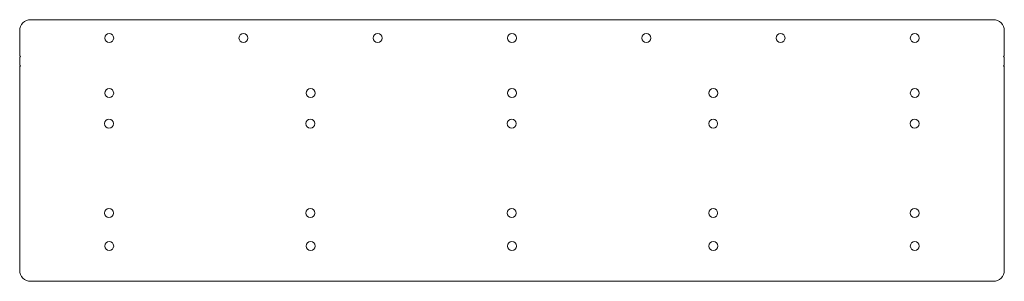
# Model space of a CAD drawing. Header units: inches. Extents: x 0 to 22, y 0 to 5.9.
import ezdxf

# ---------------------------------------------------------------- set-up
doc = ezdxf.new("R2010")
doc.units = ezdxf.units.IN
doc.header["$MEASUREMENT"] = 0

msp = doc.modelspace()

# ---------------------------------------------------------------- linework, layer by layer
at = {"color": 7, "linetype": 'Continuous', "lineweight": 15}
for p, q in [((0.25, 5.852), (21.75, 5.852)), ((0, 5.047), (0, 5.602)), ((22, 5.602), (22, 5.047)), ((0, 4.835), (0, 5.017)), ((22, 5.017), (22, 4.835)), ((0, 4.805), (0, 0.25)), ((22, 0.25), (22, 4.805)), ((0.25, 0), (21.75, 0))]:
    msp.add_line(p, q, dxfattribs=at)
for centre in [(2, 5.442), (5, 5.442), (8, 5.442), (11, 5.442), (14, 5.442), (17, 5.442), (20, 5.442), (2, 4.21), (6.5, 4.21), (11, 4.21), (15.5, 4.21), (20, 4.21), (1.995, 3.527), (6.495, 3.527), (10.995, 3.527), (15.495, 3.527), (19.995, 3.527), (1.995, 1.527), (6.495, 1.527), (10.995, 1.527), (15.495, 1.527), (19.995, 1.527), (2, 0.79), (6.5, 0.79), (11, 0.79), (15.5, 0.79), (20, 0.79)]:
    msp.add_circle(centre, 0.1, dxfattribs=at)
for centre, radius, start, end in [((0.25, 5.602), 0.25, 90, 180), ((21.75, 5.602), 0.25, 0, 90), ((0, 5.032), 0.015, 270, 90), ((22, 5.032), 0.015, 90, 270), ((0, 4.82), 0.015, 270, 90), ((22, 4.82), 0.015, 90, 270), ((0.25, 0.25), 0.25, 180, 270), ((21.75, 0.25), 0.25, 270, 0)]:
    msp.add_arc(centre, radius, start, end, dxfattribs=at)

doc.saveas('drawing.dxf')
